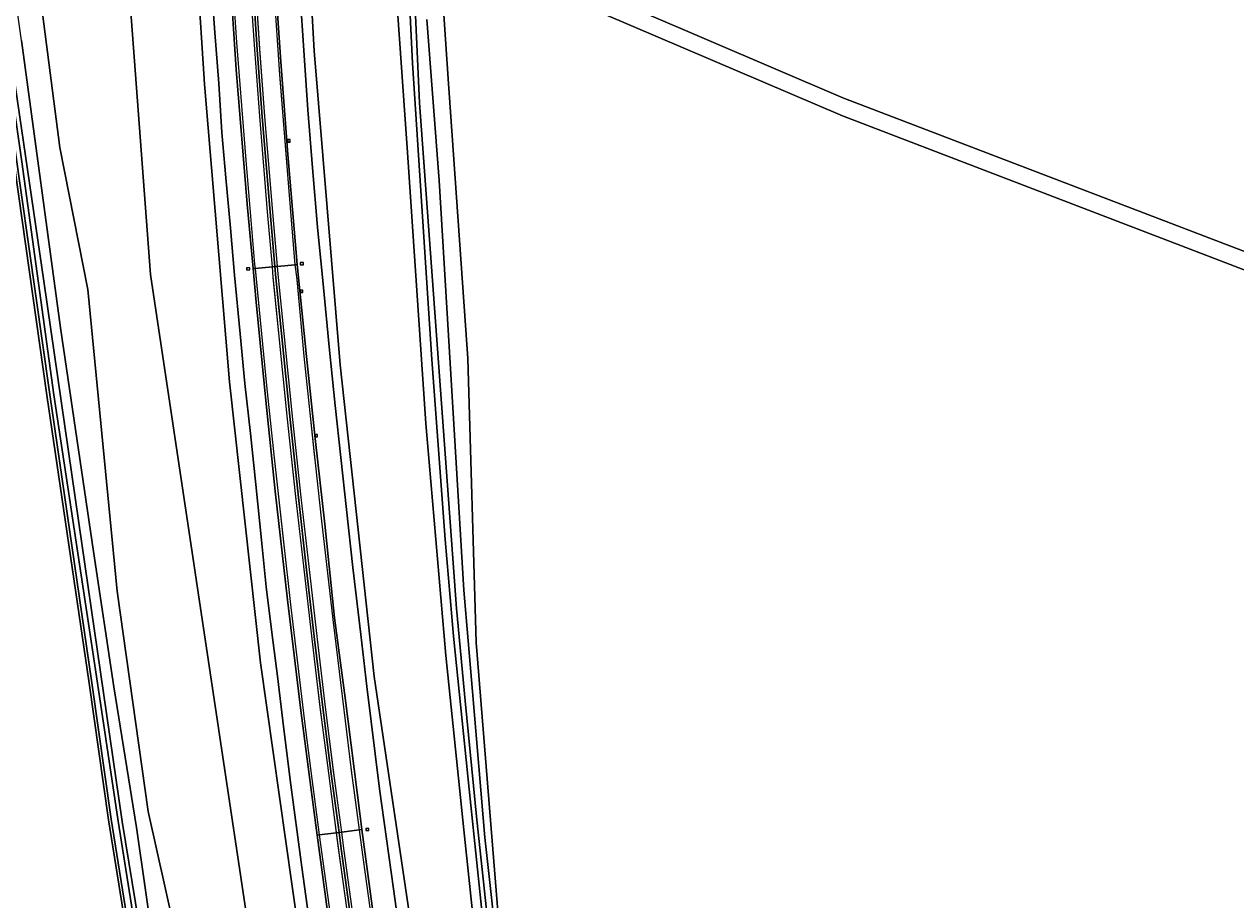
# Model space of a CAD drawing. Header units: metres. Extents: x 168032 to 180145, y 382923 to 399665.
# Tile 52 of 256: x 177856 to 178069, y 386344 to 386498. Entities that reach past the tile are written whole.
import ezdxf
from ezdxf.enums import TextEntityAlignment as Align

# ---------------------------------------------------------------- set-up
doc = ezdxf.new("R2010")
doc.units = ezdxf.units.M
doc.linetypes.add('VW-3-3_STREEP', pattern=[6, 3, -3])
doc.layers.get('0').update_dxf_attribs({"color": 8, "lineweight": 18})
for name, color, linetype, lineweight in [('B-WE-GR-BEPLANTING_CULTUUR_BOSPLANTSOEN-GV', 8, 'Continuous', 18), ('B-WE-GR-BOS_GEMENGD-GV', 8, 'Continuous', 18), ('B-WE-GR-BOS_NAALD-GV', 8, 'Continuous', 18), ('B-WE-GR-BOUWLAND-GV', 8, 'Continuous', 18), ('B-WE-IE-MEUBILAIR_WEGMEUBILAIR-G', 8, 'Continuous', 18), ('B-WE-IE-MEUBILAIR_WEGMEUBILAIR_PAAL-S', 8, 'Continuous', 18), ('B-WE-OG-WATER_SLOOT-GV', 8, 'Continuous', 18), ('B-WE-OG-WEG-GV', 8, 'Continuous', 18), ('B-WE-RI-GWA_KOLK-S', 8, 'Continuous', 18), ('B-WE-VH-ONVERHARD-GV', 8, 'Continuous', 18), ('B-WE-VH-VERHARDING_ASFALT-GV', 8, 'Continuous', 18), ('B-WE-VW-MARKERING_LANGS_STREEP_33-G', 8, 'VW-3-3_STREEP', 13), ('B-WE-VW-MARKERING_LANGS_STREEP_DOORGETROKKEN_3X015-G', 8, 'Continuous', 13), ('B-WE-VW-MARKERING_PICTOGRAM-G', 8, 'Continuous', 18)]:
    doc.layers.add(name, color=color, linetype=linetype, lineweight=lineweight)
doc.styles.add('NLCS-ISO', font='NLCS-ISO.ttf')

# ---------------------------------------------------------------- blocks, each defined once
blk = doc.blocks.new('SIE-WEG_PAAL_HECTOMETERPAAL-SO')
at = {"color": 0, "linetype": 'ByBlock', "lineweight": 18}
blk.add_lwpolyline([(-1.44375, -0.94375), (1.44375, -0.94375), (1.44375, 0.94375), (-1.44375, 0.94375)], close=True, dxfattribs=at)
at = {"color": 0, "linetype": 'ByBlock', "lineweight": 18, "style": 'NLCS-ISO'}
blk.add_text('hm', height=1.5, dxfattribs=at).set_placement((0, 0), align=Align.MIDDLE_CENTER)
at = {"style": 'NLCS-ISO'}
blk.add_attdef('WAARDE', (2.13125, -1.69375), '', height=1.5, dxfattribs=at)
blk = doc.blocks.new('SRI-KOLK-SO')
at = {"color": 0, "linetype": 'ByBlock', "lineweight": 18}
blk.add_lwpolyline([(-1.125, -1.125), (1.125, -1.125), (1.125, 1.125), (-1.125, 1.125)], close=True, dxfattribs=at)
at = {"color": 0, "linetype": 'ByBlock', "lineweight": 18, "style": 'NLCS-ISO'}
blk.add_text('k', height=1.5, dxfattribs=at).set_placement((0, 0), align=Align.MIDDLE_CENTER)

msp = doc.modelspace()

# ---------------------------------------------------------------- linework, layer by layer
at = {"layer": 'B-WE-GR-BEPLANTING_CULTUUR_BOSPLANTSOEN-GV', "flags": 128}
for points in [[(177847.394, 386593.944), (177862.643, 386476.317), (177867.598, 386451.4), (177872.709, 386398.445), (177878.195, 386359.738), (177882.691, 386339.576)], [(177871.173, 386553.154), (177878.582, 386454.039), (177898.375, 386322.071)], [(177898.375, 386322.071), (177878.582, 386454.039), (177871.173, 386553.154)], [(177904.179, 386549.091), (177907.324, 386493.285), (177911.871, 386438.155), (177917.842, 386383.449), (177924.93, 386335.682)], [(177906.749, 386323.091), (177897.887, 386385.828), (177892.423, 386435.176), (177888.08, 386487.444), (177884.818, 386537.222)], [(177939.745, 386340.092), (177935.712, 386389.451), (177934.292, 386439.265), (177930.828, 386488.397), (177929.521, 386507.539)], [(177939.163, 386303.325), (177933.574, 386356.522), (177930.407, 386387.156), (177926.883, 386427.89), (177923.706, 386475.432), (177921.803, 386501.997)], [(177927.066, 386498.81), (177929.223, 386470.524), (177933.562, 386398.632), (177935.104, 386380.837), (177937.278, 386355.194), (177939.677, 386333.546)]]:
    msp.add_lwpolyline(points, dxfattribs=at)
at = {"layer": 'B-WE-GR-BOS_GEMENGD-GV', "flags": 128}
msp.add_lwpolyline([(177952.114, 386245.227), (178010.486, 386259.837), (178107.448, 386292.945), (178136.467, 386302.155), (178122.274, 386358.894), (178105.25, 386413.63), (178097.22, 386444.61), (178000.05, 386481.91), (177939.709, 386507.717), (177939.661, 386504.963), (177929.521, 386507.539), (177930.828, 386488.397), (177934.292, 386439.265), (177935.712, 386389.451), (177939.745, 386340.092), (177945.936, 386290.676)], close=True, dxfattribs=at)
msp.add_lwpolyline([(177878.384, 386313.465), (177871.203, 386358.306), (177867.789, 386382.263), (177860.394, 386432.867), (177851.667, 386494.325)], dxfattribs=at)
at = {"layer": 'B-WE-GR-BOS_NAALD-GV', "flags": 128}
msp.add_lwpolyline([(177939.779, 386511.72), (177940.493, 386510.632), (178000.11, 386485.04), (178234.11, 386395.49), (178430.058, 386362.772), (178451.466, 386456.768), (178406.306, 386468.635), (178380.785, 386475.577), (178334.249, 386487.625), (178305.559, 386496.068), (178266.768, 386506.64), (178220.186, 386519.897), (178170.218, 386532.943), (178097.833, 386551.524), (178047.986, 386565.803), (178004.416, 386577.822), (177935.553, 386595.593)], close=True, dxfattribs=at)
at = {"layer": 'B-WE-GR-BOUWLAND-GV', "flags": 128}
for points in [[(177851.667, 386494.325), (177860.394, 386432.867), (177867.789, 386382.263), (177871.203, 386358.306), (177878.384, 386313.465)], [(177878.878, 386313.543), (177871.697, 386358.381), (177868.284, 386382.334), (177860.889, 386432.938), (177852.162, 386494.397)]]:
    msp.add_lwpolyline(points, dxfattribs=at)
at = {"layer": 'B-WE-IE-MEUBILAIR_WEGMEUBILAIR-G', "flags": 128}
for points in [[(177889.275, 386504.706), (177889.858, 386496.522), (177890.546, 386487.567), (177891.1, 386478.99), (177891.806, 386471.01), (177892.613, 386462.157), (177893.348, 386453.906), (177894.328, 386443.623), (177895.159, 386434.909), (177896.118, 386426.096), (177897.055, 386417.138), (177898.04, 386407.413), (177898.906, 386399.187), (177899.921, 386390.692), (177900.856, 386383.504), (177901.817, 386375.682), (177903.095, 386365.307), (177905.149, 386349.988), (177906.288, 386341.517)], [(177923.772, 386327.925), (177921.215, 386346.161), (177918.778, 386363.727), (177916.53, 386381.69), (177915.467, 386390.814), (177914.115, 386402.619), (177912.985, 386412.799), (177911.981, 386421.908), (177911.008, 386431.019), (177909.941, 386441.325), (177908.924, 386451.761), (177907.911, 386462.327), (177907.041, 386472.775), (177906.207, 386482.973), (177905.479, 386493.346), (177904.822, 386503.007)]]:
    msp.add_lwpolyline(points, dxfattribs=at)
at = {"layer": 'B-WE-OG-WATER_SLOOT-GV', "flags": 128}
for points in [[(177882.125, 386314.954), (177876.147, 386356.94), (177872.157, 386381.664), (177868.575, 386405.38), (177862.787, 386444.665), (177855.937, 386495.144), (177850.281, 386535.354), (177843.03, 386583.31), (177839.595, 386602.43), (177838.699, 386605.054), (177837.77, 386605.049), (177836.047, 386604.403), (177835.032, 386603.166), (177835.85, 386596.374), (177842.764, 386558.506), (177852.162, 386494.397), (177860.889, 386432.938), (177868.284, 386382.334), (177871.697, 386358.381), (177878.878, 386313.543)], [(177878.14, 386324.848), (177872.916, 386358.055), (177868.566, 386386.952), (177861.639, 386432.933), (177855.999, 386473.83), (177849.584, 386518.327), (177841.621, 386571.807), (177836.832, 386600.977), (177837.374, 386601.233), (177837.843, 386600.321), (177847.334, 386539.613), (177854.133, 386492.091), (177859.881, 386452.847), (177866.02, 386410.454), (177873.595, 386357.982), (177879.487, 386321.973)], [(177937.429, 386335.576), (177934.529, 386363.665), (177931.773, 386390.513), (177930.284, 386407.495), (177927.965, 386439.121), (177924.546, 386491.158), (177922.781, 386527.242), (177920.072, 386591), (177920.381, 386591.491), (177920.659, 386591.613), (177921.045, 386591.601), (177921.361, 386591.432), (177921.615, 386591.201), (177921.848, 386590.715), (177922.205, 386567.807), (177924.135, 386520.084), (177925.803, 386484.18), (177932.294, 386395.385), (177933.804, 386379.205), (177935.873, 386358.269), (177937.876, 386339.215)], [(177937.876, 386339.215), (177935.873, 386358.269), (177933.804, 386379.205), (177932.294, 386395.385), (177925.803, 386484.18), (177924.135, 386520.084), (177922.205, 386567.807), (177921.848, 386590.715), (177921.615, 386591.201), (177921.361, 386591.432), (177921.045, 386591.601), (177920.659, 386591.613), (177920.381, 386591.491), (177920.072, 386591), (177922.781, 386527.242), (177924.546, 386491.158), (177927.965, 386439.121), (177930.284, 386407.495), (177931.773, 386390.513), (177934.529, 386363.665), (177937.429, 386335.576)], [(177921.803, 386501.997), (177923.706, 386475.432), (177926.883, 386427.89), (177930.407, 386387.156), (177933.574, 386356.522), (177939.163, 386303.325)], [(177939.677, 386333.546), (177937.278, 386355.194), (177935.104, 386380.837), (177933.562, 386398.632), (177929.223, 386470.524), (177927.066, 386498.81)]]:
    msp.add_lwpolyline(points, dxfattribs=at)
msp.add_lwpolyline([(177873.595, 386357.982), (177866.02, 386410.454), (177859.881, 386452.847), (177854.133, 386492.091), (177847.334, 386539.613), (177837.843, 386600.321), (177837.374, 386601.233), (177836.832, 386600.977), (177841.621, 386571.807), (177849.584, 386518.327), (177855.999, 386473.83), (177861.639, 386432.933), (177868.566, 386386.952), (177872.916, 386358.055), (177878.14, 386324.848), (177885.021, 386280.468), (177891.21, 386244.602), (177892.142, 386244.759), (177885.854, 386280.549), (177879.487, 386321.973)], close=True, dxfattribs=at)
at = {"layer": 'B-WE-OG-WEG-GV', "flags": 128}
for points in [[(177882.691, 386339.576), (177878.195, 386359.738), (177872.709, 386398.445), (177867.598, 386451.4), (177862.643, 386476.317), (177847.394, 386593.944)], [(177924.93, 386335.682), (177917.842, 386383.449), (177911.871, 386438.155), (177907.324, 386493.285), (177904.179, 386549.091)], [(177884.818, 386537.222), (177888.08, 386487.444), (177892.423, 386435.176), (177897.887, 386385.828), (177906.749, 386323.091)], [(177900.331, 386507.512), (177901.426, 386491.352), (177902.683, 386475.121), (177904.344, 386455.783), (177905.944, 386439.664), (177907.492, 386425.268), (177909.165, 386410.205), (177910.897, 386393.76), (177912.773, 386379.72), (177915.369, 386358.957), (177915.695, 386356.606), (177918.187, 386337.915)], [(177910.422, 386336.561), (177907.819, 386355.624), (177907.584, 386357.342), (177906.422, 386366.255), (177904.976, 386377.49), (177902.622, 386396.9), (177900.43, 386416.011), (177898.862, 386431.343), (177897.119, 386449.202), (177896.573, 386455.077), (177895.523, 386466.369), (177893.63, 386490.053), (177892.48, 386507.043)], [(177906.288, 386341.517), (177905.149, 386349.988), (177903.095, 386365.307), (177901.817, 386375.682), (177900.856, 386383.504), (177899.921, 386390.692), (177898.906, 386399.187), (177898.04, 386407.413), (177897.055, 386417.138), (177896.118, 386426.096), (177895.159, 386434.909), (177894.328, 386443.623), (177893.348, 386453.906), (177892.613, 386462.157), (177891.806, 386471.01), (177891.1, 386478.99), (177890.546, 386487.567), (177889.858, 386496.522), (177889.275, 386504.706)], [(177889.275, 386504.706), (177889.858, 386496.522), (177890.546, 386487.567), (177891.1, 386478.99), (177891.806, 386471.01), (177892.613, 386462.157), (177893.348, 386453.906), (177894.328, 386443.623), (177895.159, 386434.909), (177896.118, 386426.096), (177897.055, 386417.138), (177898.04, 386407.413), (177898.906, 386399.187), (177899.921, 386390.692), (177900.856, 386383.504), (177901.817, 386375.682), (177903.095, 386365.307), (177905.149, 386349.988), (177906.288, 386341.517)], [(177904.822, 386503.007), (177905.479, 386493.346), (177906.207, 386482.973), (177907.041, 386472.775), (177907.911, 386462.327), (177908.924, 386451.761), (177909.941, 386441.325), (177911.008, 386431.019), (177911.981, 386421.908), (177912.985, 386412.799), (177914.115, 386402.619), (177915.467, 386390.814), (177916.53, 386381.69), (177918.778, 386363.727), (177921.215, 386346.161), (177923.772, 386327.925)], [(177923.772, 386327.925), (177921.215, 386346.161), (177918.778, 386363.727), (177916.53, 386381.69), (177915.467, 386390.814), (177914.115, 386402.619), (177912.985, 386412.799), (177911.981, 386421.908), (177911.008, 386431.019), (177909.941, 386441.325), (177908.924, 386451.761), (177907.911, 386462.327), (177907.041, 386472.775), (177906.207, 386482.973), (177905.479, 386493.346), (177904.822, 386503.007)], [(177855.937, 386495.144), (177862.787, 386444.665), (177868.575, 386405.38), (177872.157, 386381.664), (177876.147, 386356.94), (177882.125, 386314.954)]]:
    msp.add_lwpolyline(points, dxfattribs=at)
at = {"layer": 'B-WE-VH-ONVERHARD-GV', "flags": 128}
msp.add_lwpolyline([(179000.11, 386267.59), (178430.058, 386362.772), (178234.11, 386395.49), (178000.11, 386485.04), (177940.493, 386510.632), (177939.779, 386511.72), (177939.709, 386507.717), (178000.05, 386481.91), (178097.22, 386444.61), (178105.25, 386413.63), (178122.274, 386358.894), (178136.467, 386302.155)], dxfattribs=at)
at = {"layer": 'B-WE-VH-VERHARDING_ASFALT-GV', "flags": 128}
for points in [[(177900.331, 386507.512), (177900.009, 386507.495), (177896.893, 386507.308), (177896.414, 386507.278), (177896.539, 386505.292), (177897.313, 386493.479), (177898.183, 386481.728), (177899.562, 386464.954), (177900.402, 386455.425), (177900.881, 386455.468), (177903.924, 386455.73), (177904.344, 386455.783), (177902.683, 386475.121), (177901.426, 386491.352)], [(177896.414, 386507.278), (177895.979, 386507.253), (177892.882, 386507.068), (177892.48, 386507.043), (177893.63, 386490.053), (177895.523, 386466.369), (177896.573, 386455.077), (177896.926, 386455.109), (177899.971, 386455.386), (177900.402, 386455.425), (177899.562, 386464.954), (177898.183, 386481.728), (177897.313, 386493.479), (177896.539, 386505.292)], [(177900.402, 386455.425), (177899.971, 386455.386), (177896.926, 386455.109), (177896.573, 386455.077), (177897.119, 386449.202), (177898.862, 386431.343), (177900.43, 386416.011), (177902.622, 386396.9), (177904.976, 386377.49), (177906.422, 386366.255), (177907.584, 386357.342), (177907.819, 386355.624), (177908.173, 386355.664), (177911.246, 386356.009), (177911.669, 386356.066), (177910.308, 386366.364), (177908.824, 386377.999), (177907.388, 386389.968), (177905.924, 386402.722), (177904.55, 386414.887), (177903.075, 386428.556), (177901.558, 386443.655), (177900.577, 386453.452)], [(177904.344, 386455.783), (177903.924, 386455.73), (177900.881, 386455.468), (177900.402, 386455.425), (177900.577, 386453.452), (177901.558, 386443.655), (177903.075, 386428.556), (177904.55, 386414.887), (177905.924, 386402.722), (177907.388, 386389.968), (177908.824, 386377.999), (177910.308, 386366.364), (177911.669, 386356.066), (177912.145, 386356.129), (177915.197, 386356.539), (177915.695, 386356.606), (177915.369, 386358.957), (177912.773, 386379.72), (177910.897, 386393.76), (177909.165, 386410.205), (177907.492, 386425.268), (177905.944, 386439.664)], [(177915.695, 386356.606), (177915.197, 386356.539), (177912.145, 386356.129), (177911.669, 386356.066), (177912.048, 386353.198), (177915.857, 386325.609), (177918.055, 386310.057), (177919.955, 386297.106), (177921.94, 386283.637), (177924.372, 386267.086), (177925.89, 386257.07), (177926.365, 386257.142), (177929.431, 386257.608), (177929.78, 386257.652), (177927.203, 386274.858), (177924.737, 386292.159), (177921.122, 386316.742), (177918.187, 386337.915)], [(177911.669, 386356.066), (177911.246, 386356.009), (177908.173, 386355.664), (177907.819, 386355.624), (177910.422, 386336.561), (177912.776, 386319.744), (177915.744, 386299.052), (177917.564, 386286.522), (177920.218, 386268.705), (177922.087, 386256.492), (177922.41, 386256.541), (177925.443, 386257.002), (177925.89, 386257.07), (177924.372, 386267.086), (177921.94, 386283.637), (177919.955, 386297.106), (177918.055, 386310.057), (177915.857, 386325.609), (177912.048, 386353.198)]]:
    msp.add_lwpolyline(points, close=True, dxfattribs=at)
at = {"layer": 'B-WE-VW-MARKERING_LANGS_STREEP_33-G', "flags": 128}
for points in [[(178188.232, 385233.416, 0.15, 0.15, 0), (178187.961, 385234.378, 0.15, 0.15, 0), (178186.176, 385241.011, 0.15, 0.15, 0), (178184.507, 385246.915, 0.15, 0.15, 0), (178183.528, 385250.248, 0.15, 0.15, 0), (178181.581, 385256.349, 0.15, 0.15, 0), (178177.952, 385267.511, 0.15, 0.15, 0), (178173.914, 385279.175, 0.15, 0.15, 0), (178170.512, 385288.717, 0.15, 0.15, 0), (178169.531, 385291.47, 0.15, 0.15, 0), (178163.402, 385308.296, 0.15, 0.15, 0), (178157.281, 385325.453, 0.15, 0.15, 0), (178152.124, 385339.764, 0.15, 0.15, 0), (178147.2, 385353.739, 0.15, 0.15, 0), (178136.965, 385383.061, 0.15, 0.15, 0), (178136.215, 385385.21, 0.15, 0.15, 0), (178131.407, 385399.347, 0.15, 0.15, 0), (178125.642, 385416.412, 0.15, 0.15, 0), (178119.91, 385433.567, 0.15, 0.15, 0), (178114.26, 385450.81, 0.15, 0.15, 0), (178108.616, 385467.883, 0.15, 0.15, 0), (178105.369, 385478.028, 0.15, 0.15, 0), (178103.06, 385485.243, 0.15, 0.15, 0), (178097.618, 385502.36, 0.15, 0.15, 0), (178092.229, 385519.575, 0.15, 0.15, 0), (178079.905, 385560.107, 0.15, 0.15, 0), (178075.867, 385573.664, 0.15, 0.15, 0), (178074.734, 385577.467, 0.15, 0.15, 0), (178071.264, 385589.068, 0.15, 0.15, 0), (178062.785, 385617.901, 0.15, 0.15, 0), (178056.046, 385641.139, 0.15, 0.15, 0), (178051.126, 385658.556, 0.15, 0.15, 0), (178048.004, 385669.779, 0.15, 0.15, 0), (178046.321, 385675.828, 0.15, 0.15, 0), (178041.447, 385693.413, 0.15, 0.15, 0), (178036.739, 385710.901, 0.15, 0.15, 0), (178032.069, 385728.516, 0.15, 0.15, 0), (178032.005, 385728.76, 0.15, 0.15, 0), (178027.474, 385746.08, 0.15, 0.15, 0), (178022.168, 385766.435, 0.15, 0.15, 0), (178018.542, 385781.091, 0.15, 0.15, 0), (178014.017, 385798.599, 0.15, 0.15, 0), (178008.984, 385819.216, 0.15, 0.15, 0), (178002.639, 385845.569, 0.15, 0.15, 0), (177998.389, 385863.655, 0.15, 0.15, 0), (177997.798, 385866.171, 0.15, 0.15, 0), (177992.348, 385889.71, 0.15, 0.15, 0), (177986.391, 385916.165, 0.15, 0.15, 0), (177985.092, 385921.931, 0.15, 0.15, 0), (177981.817, 385936.806, 0.15, 0.15, 0), (177978.596, 385951.428, 0.15, 0.15, 0), (177976.441, 385961.317, 0.15, 0.15, 0), (177975.347, 385966.335, 0.15, 0.15, 0), (177972.258, 385981.016, 0.15, 0.15, 0), (177969.157, 385995.771, 0.15, 0.15, 0), (177965.51, 386013.532, 0.15, 0.15, 0), (177962.559, 386028.255, 0.15, 0.15, 0), (177959.619, 386043.179, 0.15, 0.15, 0), (177956.739, 386057.833, 0.15, 0.15, 0), (177956.445, 386059.342, 0.15, 0.15, 0), (177953.819, 386072.845, 0.15, 0.15, 0), (177951.111, 386087.555, 0.15, 0.15, 0), (177948.336, 386102.552, 0.15, 0.15, 0), (177945.069, 386120.414, 0.15, 0.15, 0), (177942.454, 386135.185, 0.15, 0.15, 0), (177939.785, 386150.09, 0.15, 0.15, 0), (177938.465, 386157.769, 0.15, 0.15, 0), (177936.7, 386168.033, 0.15, 0.15, 0), (177934.652, 386179.991, 0.15, 0.15, 0), (177932.691, 386191.929, 0.15, 0.15, 0), (177930.685, 386203.926, 0.15, 0.15, 0), (177928.754, 386215.798, 0.15, 0.15, 0), (177926.836, 386227.774, 0.15, 0.15, 0), (177924.995, 386239.652, 0.15, 0.15, 0), (177923.149, 386251.728, 0.15, 0.15, 0), (177922.601, 386255.296, 0.15, 0.15, 0), (177922.41, 386256.541, 0.15, 0.15, 0), (177921.324, 386263.616, 0.15, 0.15, 0), (177918.648, 386281.671, 0.15, 0.15, 0), (177915.652, 386302.364, 0.15, 0.15, 0), (177913.954, 386314.37, 0.15, 0.15, 0), (177911.806, 386329.478, 0.15, 0.15, 0), (177909.296, 386347.553, 0.15, 0.15, 0), (177908.173, 386355.664, 0.15, 0.15, 0), (177906.899, 386365.507, 0.15, 0.15, 0), (177905.785, 386374.109, 0.15, 0.15, 0), (177903.225, 386395.575, 0.15, 0.15, 0), (177901.839, 386407.647, 0.15, 0.15, 0), (177900.228, 386422.349, 0.15, 0.15, 0), (177898.934, 386434.519, 0.15, 0.15, 0), (177896.926, 386455.109, 0.15, 0.15, 0), (177896.855, 386455.84, 0.15, 0.15, 0), (177895.328, 386474.091, 0.15, 0.15, 0), (177893.699, 386494.79, 0.15, 0.15, 0), (177892.882, 386507.068, 0.15, 0.15, 0), (177892.681, 386510.092, 0.15, 0.15, 0), (177891.589, 386528.22, 0.15, 0.15, 0), (177890.808, 386543.307, 0.15, 0.15, 0), (177890.263, 386555.057, 0.15, 0.15, 0), (177890.046, 386559.711, 0.15, 0.15, 0), (177889.343, 386576.803, 0.15, 0.15, 0), (177889.041, 386585.697, 0.15, 0.15, 0), (177888.503, 386603.79, 0.15, 0.15, 0), (177888.45, 386605.522, 0.15, 0.15, 0), (177887.619, 386632.649, 0.15, 0.15, 0), (177887.478, 386637.25, 0.15, 0.15, 0), (177886.991, 386655.22, 0.15, 0.15, 0), (177886.382, 386676.469, 0.15, 0.15, 0), (177885.73, 386703.74, 0.15, 0.15, 0), (177885.417, 386710.793, 0.15, 0.15, 0), (177885.36, 386712.718, 0.15, 0.15, 0), (177885.139, 386715.761, 0.15, 0.15, 0), (177884.799, 386721.709, 0.15, 0.15, 0), (177883.39, 386745.978, 0.15, 0.15, 0), (177882.722, 386758.153, 0.15, 0.15, 0), (177882.396, 386770.185, 0.15, 0.15, 0), (177882.079, 386794.418, 0.15, 0.15, 0), (177881.781, 386818.597, 0.15, 0.15, 0), (177881.171, 386848.735, 0.15, 0.15, 0), (177880.539, 386873.075, 0.15, 0.15, 0), (177880.112, 386889.376, 0.15, 0.15, 0), (177879.752, 386903.067, 0.15, 0.15, 0), (177878.955, 386933.447, 0.15, 0.15, 0), (177878.185, 386962.68, 0.15, 0.15, 0), (177878.088, 386966.353, 0.15, 0.15, 0), (177877.5, 386986.407, 0.15, 0.15, 0), (177876.725, 387004.167, 0.15, 0.15, 0), (177875.658, 387022.21, 0.15, 0.15, 0), (177874.496, 387037.147, 0.15, 0.15, 0), (177873.701, 387045.961, 0.15, 0.15, 0), (177873.046, 387052.047, 0.15, 0.15, 0), (177872.382, 387057.893, 0.15, 0.15, 0), (177872.005, 387060.716, 0.15, 0.15, 0), (177871.593, 387063.795, 0.15, 0.15, 0), (177870.635, 387069.874, 0.15, 0.15, 0), (177869.435, 387075.861, 0.15, 0.15, 0), (177868.068, 387081.199, 0.15, 0.15, 0), (177867.647, 387082.809, 0.15, 0.15, 0), (177866.328, 387087.284, 0.15, 0.15, 0), (177864.305, 387092.78, 0.15, 0.15, 0), (177861.837, 387098.239, 0.15, 0.15, 0), (177860.804, 387100.228, 0.15, 0.15, 0), (177859.073, 387103.357, 0.15, 0.15, 0), (177857.021, 387106.75, 0.15, 0.15, 0), (177855.743, 387108.654, 0.15, 0.15, 0), (177854.342, 387110.673, 0.15, 0.15, 0), (177852.945, 387112.521, 0.15, 0.15, 0), (177851.607, 387114.21, 0.15, 0.15, 0), (177849.576, 387116.584, 0.15, 0.15, 0), (177847.9, 387118.35, 0.15, 0.15, 0), (177845.529, 387120.692, 0.15, 0.15, 0), (177843.935, 387122.159, 0.15, 0.15, 0), (177840.947, 387124.804, 0.15, 0.15, 0), (177838.382, 387126.877, 0.15, 0.15, 0), (177836.076, 387128.633, 0.15, 0.15, 0), (177834.079, 387130.047, 0.15, 0.15, 0), (177832.472, 387131.12, 0.15, 0.15, 0), (177829.525, 387133.009, 0.15, 0.15, 0), (177827.319, 387134.28, 0.15, 0.15, 0), (177825.672, 387135.138, 0.15, 0.15, 0), (177824.768, 387135.609, 0.15, 0.15, 0), (177822.069, 387136.918, 0.15, 0.15, 0), (177819.611, 387137.986, 0.15, 0.15, 0), (177815.134, 387139.677, 0.15, 0.15, 0), (177812.457, 387140.574, 0.15, 0.15, 0), (177809.719, 387141.382, 0.15, 0.15, 0), (177807.06, 387142.112, 0.15, 0.15, 0), (177803.516, 387142.906, 0.15, 0.15, 0), (177800.803, 387143.366, 0.15, 0.15, 0), (177798.09, 387143.748, 0.15, 0.15, 0), (177792.117, 387144.284, 0.15, 0.15, 0), (177786.409, 387144.35, 0.15, 0.15, 0), (177783.626, 387144.24, 0.15, 0.15, 0), (177778.351, 387143.801, 0.15, 0.15, 0), (177774.411, 387143.223, 0.15, 0.15, 0), (177770.477, 387142.406, 0.15, 0.15, 0), (177767.224, 387141.583, 0.15, 0.15, 0), (177764.5, 387140.783, 0.15, 0.15, 0), (177761.427, 387139.738, 0.15, 0.15, 0), (177757.949, 387138.499, 0.15, 0.15, 0), (177754.813, 387137.235, 0.15, 0.15, 0), (177751.374, 387135.731, 0.15, 0.15, 0), (177749.199, 387134.628, 0.15, 0.15, 0), (177746.54, 387133.222, 0.15, 0.15, 0), (177744.247, 387131.835, 0.15, 0.15, 0), (177741.322, 387129.899, 0.15, 0.15, 0), (177738.684, 387127.948, 0.15, 0.15, 0), (177736.57, 387126.258, 0.15, 0.15, 0), (177734.331, 387124.341, 0.15, 0.15, 0), (177733.17, 387123.347, 0.15, 0.15, 0), (177730.675, 387120.996, 0.15, 0.15, 0), (177727.351, 387117.607, 0.15, 0.15, 0), (177725.622, 387115.69, 0.15, 0.15, 0), (177724.246, 387114.09, 0.15, 0.15, 0), (177722.795, 387112.326, 0.15, 0.15, 0), (177720.206, 387109.026, 0.15, 0.15, 0), (177717.594, 387105.425, 0.15, 0.15, 0), (177716.006, 387103.04, 0.15, 0.15, 0), (177713.888, 387099.58, 0.15, 0.15, 0), (177712.211, 387096.591, 0.15, 0.15, 0), (177710.244, 387092.734, 0.15, 0.15, 0), (177708.172, 387088.425, 0.15, 0.15, 0), (177705.048, 387081.262, 0.15, 0.15, 0), (177703.096, 387076.164, 0.15, 0.15, 0), (177701.23, 387070.732, 0.15, 0.15, 0), (177699.775, 387066.07, 0.15, 0.15, 0), (177697.115, 387056.586, 0.15, 0.15, 0), (177695.312, 387049.562, 0.15, 0.15, 0), (177693.56, 387041.96, 0.15, 0.15, 0), (177692.461, 387036.848, 0.15, 0.15, 0), (177692.443, 387036.762, 0.15, 0.15, 0), (177691.067, 387029.461, 0.15, 0.15, 0), (177690.675, 387026.923, 0.15, 0.15, 0), (177689.719, 387019.323, 0.15, 0.15, 0), (177688.898, 387011.612, 0.15, 0.15, 0), (177687.632, 386999.469, 0.15, 0.15, 0), (177686.954, 386992.634, 0.15, 0.15, 0), (177686.743, 386990.607, 0.15, 0.15, 0), (177686.628, 386987.693, 0.15, 0.15, 0), (177686.744, 386986.497, 0.15, 0.15, 0), (177686.96, 386985.447, 0.15, 0.15, 0), (177687.138, 386984.738, 0, 0, 0)], [(178051.298, 386937.903, 0.15, 0.15, 0), (178051.998, 386939.01, 0.15, 0.15, 0), (178052.713, 386940.326, 0.15, 0.15, 0), (178053.603, 386942.533, 0.15, 0.15, 0), (178053.639, 386942.974, 0.15, 0.15, 0), (178053.796, 386943.632, 0.15, 0.15, 0), (178054.161, 386945.434, 0.15, 0.15, 0), (178054.6, 386948.381, 0.15, 0.15, 0), (178054.989, 386951.36, 0.15, 0.15, 0), (178055.455, 386954.625, 0.15, 0.15, 0), (178055.929, 386958.445, 0.15, 0.15, 0), (178056.537, 386963.344, 0.15, 0.15, 0), (178057.929, 386974.795, 0.15, 0.15, 0), (178058.524, 386980.678, 0.15, 0.15, 0), (178059.307, 386989.413, 0.15, 0.15, 0), (178059.663, 386998.475, 0.15, 0.15, 0), (178059.714, 387004.051, 0.15, 0.15, 0), (178059.649, 387008.311, 0.15, 0.15, 0), (178059.417, 387014.068, 0.15, 0.15, 0), (178059.12, 387019.174, 0.15, 0.15, 0), (178058.461, 387026.255, 0.15, 0.15, 0), (178057.525, 387033.784, 0.15, 0.15, 0), (178056.052, 387043.454, 0.15, 0.15, 0), (178055.091, 387048.83, 0.15, 0.15, 0), (178053.987, 387053.663, 0.15, 0.15, 0), (178052.554, 387058.722, 0.15, 0.15, 0), (178051.043, 387063.131, 0.15, 0.15, 0), (178049.717, 387066.225, 0.15, 0.15, 0), (178047.564, 387070.639, 0.15, 0.15, 0), (178045.774, 387073.627, 0.15, 0.15, 0), (178044.135, 387076.046, 0.15, 0.15, 0), (178042.338, 387078.449, 0.15, 0.15, 0), (178039.988, 387081.321, 0.15, 0.15, 0), (178037.902, 387083.599, 0.15, 0.15, 0), (178034.653, 387086.667, 0.15, 0.15, 0), (178031.804, 387089.118, 0.15, 0.15, 0), (178028.932, 387091.461, 0.15, 0.15, 0), (178025.582, 387093.957, 0.15, 0.15, 0), (178022.233, 387096.218, 0.15, 0.15, 0), (178019.788, 387097.705, 0.15, 0.15, 0), (178015.644, 387100.021, 0.15, 0.15, 0), (178011.516, 387101.948, 0.15, 0.15, 0), (178007.977, 387103.34, 0.15, 0.15, 0), (178003.965, 387104.714, 0.15, 0.15, 0), (178000.869, 387105.62, 0.15, 0.15, 0), (177997.382, 387106.464, 0.15, 0.15, 0), (177994.029, 387107.167, 0.15, 0.15, 0), (177990.637, 387107.729, 0.15, 0.15, 0), (177988.008, 387108.009, 0.15, 0.15, 0), (177984.928, 387108.258, 0.15, 0.15, 0), (177982.474, 387108.35, 0.15, 0.15, 0), (177980.137, 387108.357, 0.15, 0.15, 0), (177979.147, 387108.36, 0.15, 0.15, 0), (177977.226, 387108.312, 0.15, 0.15, 0), (177973.715, 387108.11, 0.15, 0.15, 0), (177971.036, 387107.859, 0.15, 0.15, 0), (177968.395, 387107.523, 0.15, 0.15, 0), (177965.428, 387107.019, 0.15, 0.15, 0), (177962.988, 387106.506, 0.15, 0.15, 0), (177960.77, 387105.972, 0.15, 0.15, 0), (177958.031, 387105.265, 0.15, 0.15, 0), (177956.339, 387104.742, 0.15, 0.15, 0), (177953.725, 387103.815, 0.15, 0.15, 0), (177951.161, 387102.801, 0.15, 0.15, 0), (177948.526, 387101.684, 0.15, 0.15, 0), (177946.053, 387100.571, 0.15, 0.15, 0), (177944.3, 387099.727, 0.15, 0.15, 0), (177942.304, 387098.676, 0.15, 0.15, 0), (177940.603, 387097.688, 0.15, 0.15, 0), (177937.591, 387095.75, 0.15, 0.15, 0), (177935.389, 387094.209, 0.15, 0.15, 0), (177933.401, 387092.828, 0.15, 0.15, 0), (177930.991, 387090.939, 0.15, 0.15, 0), (177929.068, 387089.324, 0.15, 0.15, 0), (177927.29, 387087.765, 0.15, 0.15, 0), (177925.804, 387086.352, 0.15, 0.15, 0), (177923.862, 387084.398, 0.15, 0.15, 0), (177921.702, 387082.149, 0.15, 0.15, 0), (177919.953, 387080.202, 0.15, 0.15, 0), (177917.513, 387077.248, 0.15, 0.15, 0), (177915.637, 387074.776, 0.15, 0.15, 0), (177914.056, 387072.43, 0.15, 0.15, 0), (177911.653, 387068.66, 0.15, 0.15, 0), (177910.223, 387066.135, 0.15, 0.15, 0), (177908.717, 387063.401, 0.15, 0.15, 0), (177905.967, 387057.967, 0.15, 0.15, 0), (177904.549, 387054.919, 0.15, 0.15, 0), (177904.297, 387054.378, 0.15, 0.15, 0), (177902.997, 387051.356, 0.15, 0.15, 0), (177901.785, 387048.374, 0.15, 0.15, 0), (177900.611, 387045.176, 0.15, 0.15, 0), (177899.155, 387040.701, 0.15, 0.15, 0), (177897.918, 387036.256, 0.15, 0.15, 0), (177897.416, 387034.171, 0.15, 0.15, 0), (177896.714, 387031.021, 0.15, 0.15, 0), (177896.448, 387029.82, 0.15, 0.15, 0), (177895.333, 387024.798, 0.15, 0.15, 0), (177894.816, 387022.126, 0.15, 0.15, 0), (177893.829, 387016.262, 0.15, 0.15, 0), (177893.338, 387012.575, 0.15, 0.15, 0), (177893.218, 387011.6, 0.15, 0.15, 0), (177892.527, 387005.96, 0.15, 0.15, 0), (177891.982, 386999.885, 0.15, 0.15, 0), (177891.596, 386993.345, 0.15, 0.15, 0), (177891.453, 386987.241, 0.15, 0.15, 0), (177891.523, 386981.713, 0.15, 0.15, 0), (177891.831, 386969.644, 0.15, 0.15, 0), (177892.047, 386961.011, 0.15, 0.15, 0), (177892.134, 386957.53, 0.15, 0.15, 0), (177892.641, 386939.969, 0.15, 0.15, 0), (177892.923, 386927.913, 0.15, 0.15, 0), (177893.302, 386912.855, 0.15, 0.15, 0), (177893.703, 386897.82, 0.15, 0.15, 0), (177894.017, 386887.678, 0.15, 0.15, 0), (177894.085, 386885.499, 0.15, 0.15, 0), (177894.312, 386873.627, 0.15, 0.15, 0), (177894.76, 386858.403, 0.15, 0.15, 0), (177895.153, 386843.501, 0.15, 0.15, 0), (177895.402, 386831.606, 0.15, 0.15, 0), (177895.701, 386815.857, 0.15, 0.15, 0), (177895.823, 386801.109, 0.15, 0.15, 0), (177895.951, 386785.418, 0.15, 0.15, 0), (177895.976, 386770.671, 0.15, 0.15, 0), (177895.779, 386758.827, 0.15, 0.15, 0), (177895.064, 386746.818, 0.15, 0.15, 0), (177894.229, 386734.55, 0.15, 0.15, 0), (177893.4, 386722.499, 0.15, 0.15, 0), (177892.87, 386713.448, 0.15, 0.15, 0), (177892.85, 386713.101, 0.15, 0.15, 0), (177892.943, 386698.063, 0.15, 0.15, 0), (177893.332, 386682.786, 0.15, 0.15, 0), (177893.865, 386664.625, 0.15, 0.15, 0), (177894.192, 386652.364, 0.15, 0.15, 0), (177894.712, 386634.426, 0.15, 0.15, 0), (177894.823, 386630.676, 0.15, 0.15, 0), (177895.624, 386603.643, 0.15, 0.15, 0), (177895.673, 386601.971, 0.15, 0.15, 0), (177896.343, 386580.015, 0.15, 0.15, 0), (177897.18, 386559.084, 0.15, 0.15, 0), (177897.363, 386555.394, 0.15, 0.15, 0), (177898.379, 386534.88, 0.15, 0.15, 0), (177899.335, 386516.789, 0.15, 0.15, 0), (177900.009, 386507.495, 0.15, 0.15, 0), (177900.565, 386498.623, 0.15, 0.15, 0), (177901.2, 386489.22, 0.15, 0.15, 0), (177902.844, 386468.646, 0.15, 0.15, 0), (177903.924, 386455.73, 0.15, 0.15, 0), (177904.238, 386453.238, 0.15, 0.15, 0), (177905.495, 386439.692, 0.15, 0.15, 0), (177907.222, 386423.125, 0.15, 0.15, 0), (177908.559, 386411.253, 0.15, 0.15, 0), (177910.58, 386393.478, 0.15, 0.15, 0), (177913.843, 386366.527, 0.15, 0.15, 0), (177915.197, 386356.539, 0.15, 0.15, 0), (177915.894, 386351.281, 0.15, 0.15, 0), (177918.374, 386333.581, 0.15, 0.15, 0), (177921.181, 386313.348, 0.15, 0.15, 0), (177923.467, 386297.709, 0.15, 0.15, 0), (177926.069, 386279.89, 0.15, 0.15, 0), (177927.899, 386267.7, 0.15, 0.15, 0), (177929.431, 386257.608, 0.15, 0.15, 0), (177929.62, 386256.362, 0.15, 0.15, 0), (177931.519, 386243.851, 0.15, 0.15, 0), (177935.211, 386220.073, 0.15, 0.15, 0), (177939.191, 386196.092, 0.15, 0.15, 0), (177942.095, 386178.294, 0.15, 0.15, 0), (177945.464, 386158.985, 0.15, 0.15, 0), (177948.321, 386142.608, 0.15, 0.15, 0), (177953.68, 386112.56, 0.15, 0.15, 0), (177959.149, 386082.728, 0.15, 0.15, 0), (177962.58, 386064.928, 0.15, 0.15, 0), (177963.402, 386060.687, 0.15, 0.15, 0), (177966.006, 386047.269, 0.15, 0.15, 0), (177969.566, 386029.329, 0.15, 0.15, 0), (177972.491, 386014.61, 0.15, 0.15, 0), (177976.025, 385997.291, 0.15, 0.15, 0), (177980.368, 385976.517, 0.15, 0.15, 0), (177983.338, 385962.782, 0.15, 0.15, 0), (177983.298, 385962.706, 0.15, 0.15, 0), (177986.719, 385947.29, 0.15, 0.15, 0), (177990.651, 385929.495, 0.15, 0.15, 0), (177994.626, 385911.741, 0.15, 0.15, 0), (177998.608, 385894.135, 0.15, 0.15, 0), (178002.911, 385875.12, 0.15, 0.15, 0), (178005.291, 385865.252, 0.15, 0.15, 0), (178006.692, 385859.163, 0.15, 0.15, 0), (178009.465, 385847.409, 0.15, 0.15, 0), (178015.345, 385822.861, 0.15, 0.15, 0), (178017.971, 385812.213, 0.15, 0.15, 0), (178020.987, 385800.077, 0.15, 0.15, 0), (178027.539, 385774.128, 0.15, 0.15, 0), (178029.048, 385768.217, 0.15, 0.15, 0), (178031.98, 385756.738, 0.15, 0.15, 0), (178036.583, 385739.009, 0.15, 0.15, 0), (178038.884, 385730.34, 0.15, 0.15, 0), (178040.432, 385724.421, 0.15, 0.15, 0), (178046.773, 385700.893, 0.15, 0.15, 0), (178048.868, 385693.198, 0.15, 0.15, 0), (178052.272, 385680.697, 0.15, 0.15, 0), (178054.786, 385671.665, 0.15, 0.15, 0), (178057.918, 385660.416, 0.15, 0.15, 0), (178065.29, 385634.496, 0.15, 0.15, 0), (178072.098, 385611.216, 0.15, 0.15, 0), (178078.859, 385588.306, 0.15, 0.15, 0), (178082.631, 385575.682, 0.15, 0.15, 0), (178085.757, 385565.139, 0.15, 0.15, 0), (178092.763, 385542.019, 0.15, 0.15, 0), (178099.737, 385519.174, 0.15, 0.15, 0), (178107.058, 385496.036, 0.15, 0.15, 0), (178112.105, 385480.232, 0.15, 0.15, 0), (178114.369, 385473.14, 0.15, 0.15, 0), (178121.873, 385450.087, 0.15, 0.15, 0), (178129.169, 385428.003, 0.15, 0.15, 0), (178137.128, 385404.465, 0.15, 0.15, 0), (178143.644, 385385.398, 0.15, 0.15, 0), (178144.947, 385381.583, 0.15, 0.15, 0), (178152.902, 385358.837, 0.15, 0.15, 0), (178160.88, 385336.251, 0.15, 0.15, 0), (178168.99, 385313.485, 0.15, 0.15, 0), (178176.947, 385291.465, 0.15, 0.15, 0), (178177.099, 385291.056, 0.15, 0.15, 0), (178185.586, 385268.153, 0.15, 0.15, 0), (178192.64, 385249.61, 0.15, 0.15, 0), (178197.128, 385237.787, 0.15, 0.15, 0), (178197.645, 385236.422, 0, 0, 0)]]:
    msp.add_lwpolyline(points, format="xyseb", dxfattribs=at)
at = {"layer": 'B-WE-VW-MARKERING_LANGS_STREEP_DOORGETROKKEN_3X015-G', "const_width": 0.15, "flags": 128}
for points in [[(177915.412, 386325.716), (177911.603, 386353.302), (177911.246, 386356.009), (177909.864, 386366.466), (177908.38, 386378.098), (177906.945, 386390.065), (177905.481, 386402.817), (177904.106, 386414.98), (177902.632, 386428.646), (177901.115, 386443.743), (177900.134, 386453.537), (177899.971, 386455.386), (177899.12, 386465.035), (177897.741, 386481.805), (177896.871, 386493.553), (177896.098, 386505.363)], [(177916.332, 386325.676), (177912.524, 386353.262), (177912.145, 386356.129), (177910.784, 386366.426), (177909.301, 386378.058), (177907.865, 386390.024), (177906.401, 386402.777), (177905.027, 386414.939), (177903.553, 386428.605), (177902.035, 386443.703), (177901.054, 386453.497), (177900.881, 386455.468), (177900.04, 386464.994), (177898.661, 386481.765), (177897.792, 386493.513), (177897.018, 386505.323)]]:
    msp.add_lwpolyline(points, dxfattribs=at)
at = {"layer": 'B-WE-VW-MARKERING_PICTOGRAM-G', "flags": 128}
for points in [[(177888.45, 386605.522), (177888.503, 386603.79), (177889.041, 386585.697), (177889.343, 386576.803), (177890.046, 386559.711), (177890.263, 386555.057), (177890.808, 386543.307), (177891.589, 386528.22), (177892.681, 386510.092), (177892.882, 386507.068), (177893.699, 386494.79), (177895.328, 386474.091), (177896.855, 386455.84), (177896.926, 386455.109), (177898.934, 386434.519), (177900.228, 386422.349), (177901.839, 386407.647), (177903.225, 386395.575), (177905.785, 386374.109), (177906.899, 386365.507), (177908.173, 386355.664), (177909.296, 386347.553), (177911.806, 386329.478)], [(177895.624, 386603.643), (177895.673, 386601.971), (177896.343, 386580.015), (177897.18, 386559.084), (177897.363, 386555.394), (177898.379, 386534.88), (177899.335, 386516.789), (177900.009, 386507.495), (177900.565, 386498.623), (177901.2, 386489.22), (177902.844, 386468.646), (177903.924, 386455.73), (177904.238, 386453.238), (177905.495, 386439.692), (177907.222, 386423.125), (177908.559, 386411.253), (177910.58, 386393.478), (177913.843, 386366.527), (177915.197, 386356.539), (177915.894, 386351.281), (177918.374, 386333.581)], [(177915.412, 386325.716), (177911.603, 386353.302), (177911.246, 386356.009), (177909.864, 386366.466), (177908.38, 386378.098), (177906.945, 386390.065), (177905.481, 386402.817), (177904.106, 386414.98), (177902.632, 386428.646), (177901.115, 386443.743), (177900.134, 386453.537), (177899.971, 386455.386), (177899.12, 386465.035), (177897.741, 386481.805), (177896.871, 386493.553), (177896.098, 386505.363)], [(177916.332, 386325.676), (177912.524, 386353.262), (177912.145, 386356.129), (177910.784, 386366.426), (177909.301, 386378.058), (177907.865, 386390.024), (177906.401, 386402.777), (177905.027, 386414.939), (177903.553, 386428.605), (177902.035, 386443.703), (177901.054, 386453.497), (177900.881, 386455.468), (177900.04, 386464.994), (177898.661, 386481.765), (177897.792, 386493.513), (177897.018, 386505.323)]]:
    msp.add_lwpolyline(points, dxfattribs=at)

# ---------------------------------------------------------------- block references
at = {"layer": 'B-WE-IE-MEUBILAIR_WEGMEUBILAIR_PAAL-S', "xscale": 0.2, "yscale": 0.2, "zscale": 0.2}
for p in [(177895.733, 386455.016), (177905.138, 386455.948), (177916.64, 386356.58)]:
    msp.add_blockref('SIE-WEG_PAAL_HECTOMETERPAAL-SO', p, dxfattribs=at)
at = {"layer": 'B-WE-RI-GWA_KOLK-S', "xscale": 0.2, "yscale": 0.2, "zscale": 0.2}
for p in [(177902.862, 386477.512), (177905.089, 386451.076), (177907.65, 386425.74)]:
    msp.add_blockref('SRI-KOLK-SO', p, dxfattribs=at)

doc.saveas('drawing.dxf')
